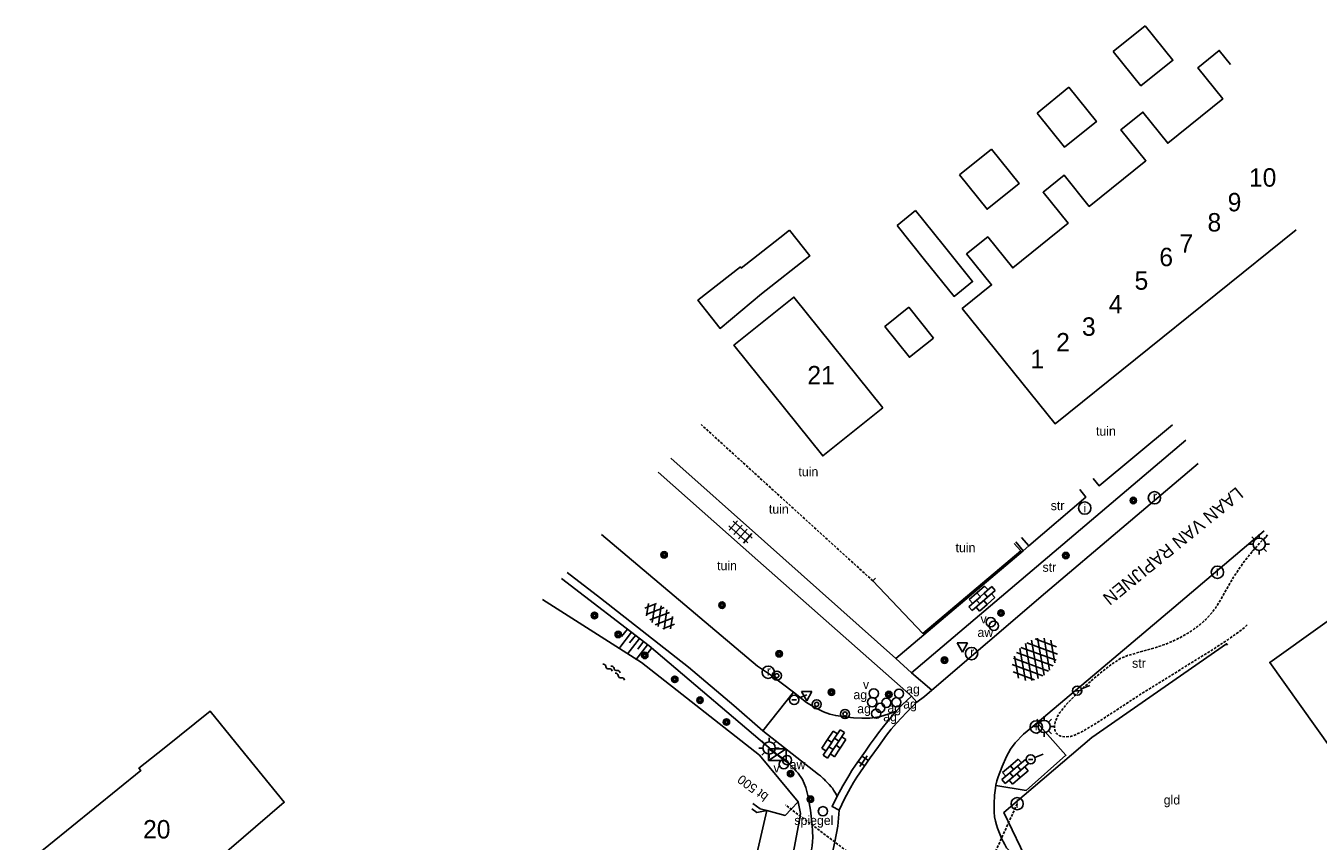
# Model space of a CAD drawing. Header units: metres. Extents: x 121538 to 126242, y 445257 to 454505.
# Tile 48 of 83: x 122809 to 122935, y 452491 to 452571. Entities that reach past the tile are written whole.
import ezdxf
from ezdxf.enums import TextEntityAlignment as Align

# ---------------------------------------------------------------- set-up
doc = ezdxf.new("R2010")
doc.units = ezdxf.units.M
doc.linetypes.add('STIPPELFIJN', pattern=[0.375, 0.25, -0.125])
for name, color, linetype in [('B01_F', 8, 'Continuous'), ('B01_T', 8, 'Continuous'), ('SYMBD01', 8, 'Continuous'), ('SYMBD02', 8, 'Continuous'), ('SYMBD03', 8, 'Continuous'), ('SYMBD04', 8, 'Continuous'), ('SYMBD05', 8, 'Continuous'), ('TEK-D05', 8, 'Continuous'), ('TEK-D06', 8, 'Continuous'), ('TEK-D20', 7, 'Continuous'), ('TER-T02', 8, 'RASTER'), ('TER-T04', 8, 'HAAG'), ('TER-T09', 8, 'Continuous'), ('TOPOT05', 8, 'STIPPELFIJN'), ('TOPOT11', 8, 'STIPPELFIJN'), ('TOPOT14', 8, 'Continuous'), ('TOPOT20', 8, 'Continuous'), ('TOPOT21', 8, 'Continuous'), ('TOPOT22', 8, 'Continuous'), ('TOPOT23', 8, 'Continuous'), ('TOPOT24', 8, 'Continuous'), ('TOPOT26', 8, 'Continuous'), ('TOPOT28', 8, 'Continuous'), ('TOPOT30', 8, 'Continuous'), ('TOPOT31', 8, 'Continuous'), ('TOPOT50', 8, 'Continuous'), ('WAT-T00', 8, 'Continuous'), ('WEG-T01', 8, 'Continuous'), ('Z02', 8, 'Continuous')]:
    doc.layers.add(name, color=color, linetype=linetype)
doc.styles.add('ISO', font='provutr.shx')
doc.linetypes.add('HAAG', pattern='A,0.25,-0.25,[151,BLOK.SHX,S=0.25,R=0,X=0,Y=0],-0.25,0.25', length=1)
doc.linetypes.add('RASTER', pattern='A,0.25,-0.25,[150,BLOK.SHX,S=0.25,R=0,X=0,Y=0],-0.25,0.25', length=1)

# ---------------------------------------------------------------- blocks, each defined once
blk = doc.blocks.new('water-m')
at = {"linetype": 'Continuous'}
for centre, start, end in [((-0.32, 1.12), 309.7446, 50.2554), ((-0.01, 0.75), 129.7446, 230.2554), ((-0.32, 0.37), 309.7446, 50.2554), ((0.32, 0.01), 129.7446, 230.2554), ((0, 0.38), 309.7446, 50.2554), ((-0.01, -0.74), 129.7446, 230.2554), ((-0.32, -0.37), 309.7446, 50.2554), ((-0.32, -1.12), 309.7446, 50.2554), ((0, -0.37), 309.7446, 50.2554)]:
    blk.add_arc(centre, 0.244, start, end, dxfattribs=at)
blk = doc.blocks.new('tegels-m')
for p, q in [((0.62, 0.94), (-0.62, 0.94)), ((0.62, 0.31), (-0.62, 0.31)), ((-0.31, -1.23), (-0.31, 1.25)), ((0.31, -1.23), (0.31, 1.25)), ((0.62, -0.31), (-0.62, -0.31)), ((0.62, -0.94), (-0.62, -0.94))]:
    blk.add_line(p, q)
blk = doc.blocks.new('asfalt-l')
for p, q in [((-0.76, 1.01), (0.3, 1.62)), ((-0.3, 1.62), (0.76, 1.01)), ((-0.93, 0.18), (0.7, 1.13)), ((-0.89, -0.52), (0.89, 0.52)), ((-0.89, 0.52), (0.89, -0.52)), ((-0.7, 1.13), (0.93, 0.18)), ((-0.93, -0.18), (0.7, -1.13)), ((-0.76, -1.01), (0.3, -1.62)), ((-0.7, -1.13), (0.93, -0.18)), ((-0.3, -1.62), (0.76, -1.01))]:
    blk.add_line(p, q)
blk = doc.blocks.new('talud')
for p, q in [((0, 0.75), (0.5, 0.75)), ((0, 0.5), (1, 0.5)), ((0, 0.25), (0.5, 0.25)), ((0, 0), (1, 0)), ((0, -0.25), (0.5, -0.25)), ((0, -0.5), (1, -0.5)), ((0, -0.75), (0.5, -0.75))]:
    blk.add_line(p, q)
blk = doc.blocks.new('asfalt-xl')
at = {"linetype": 'Continuous'}
for p, q in [((1.4, 1.54), (-1.75, -0.3)), ((1.4, 1.54), (-1.75, -0.3)), ((1.01, 2.03), (-1.74, 0.43)), ((1.01, 2.03), (-1.74, 0.43)), ((0.41, 2.41), (-1.51, 1.29)), ((0.41, 2.41), (-1.51, 1.29)), ((1.77, -0.29), (-1.4, 1.52)), ((1.77, -0.29), (-1.4, 1.52)), ((1.75, 0.44), (-1.02, 2.02)), ((1.75, 0.44), (-1.02, 2.02)), ((1.52, 1.29), (-0.43, 2.4)), ((1.52, 1.29), (-0.43, 2.4)), ((1.41, -1.53), (-1.75, 0.28)), ((1.41, -1.53), (-1.75, 0.28)), ((1.65, -0.94), (-1.64, 0.94)), ((1.65, -0.94), (-1.64, 0.94)), ((1.64, 0.96), (-1.63, -0.95)), ((1.64, 0.96), (-1.63, -0.95)), ((1.76, 0.3), (-1.39, -1.53)), ((1.76, 0.3), (-1.39, -1.53)), ((1.02, -2.03), (-1.74, -0.45)), ((1.02, -2.03), (-1.74, -0.45)), ((1.75, -0.43), (-1, -2.03)), ((1.75, -0.43), (-1, -2.03)), ((0.41, -2.41), (-1.49, -1.33)), ((0.41, -2.41), (-1.49, -1.33)), ((1.53, -1.28), (-0.41, -2.41)), ((1.53, -1.28), (-0.41, -2.41))]:
    blk.add_line(p, q, dxfattribs=at)
blk = doc.blocks.new('paal')
for radius in [0.45, 0.2]:
    blk.add_circle((0, 0), radius)
blk = doc.blocks.new('lichtmast')
for p, q in [((-0.6, 0), (-1, 0)), ((-0.71, 0.71), (-0.42, 0.42)), ((0, 0.6), (0, 1)), ((0.42, 0.42), (0.71, 0.71)), ((0.6, 0), (1, 0)), ((-0.42, -0.42), (-0.71, -0.71)), ((0, -0.6), (0, -1)), ((0.42, -0.42), (0.71, -0.71))]:
    blk.add_line(p, q)
blk.add_circle((0, 0), 0.6)
blk = doc.blocks.new('schk')
for p, q in [((-0.86, -0.56), (0.86, 0.56)), ((0.86, 0.56), (-0.86, 0.56)), ((-0.86, 0.56), (-0.86, -0.56)), ((0.86, -0.56), (-0.86, 0.56)), ((0.86, -0.56), (0.86, 0.56)), ((-0.86, -0.56), (0.86, -0.56))]:
    blk.add_line(p, q)
blk = doc.blocks.new('BOOM')
for radius in [0.315, 0.225, 0.135]:
    blk.add_circle((0, 0), radius)
blk = doc.blocks.new('afsl-water')
blk.add_circle((0, 0), 0.45)
at = {"style": 'ISO'}
blk.add_attdef('AFSL-WATER', (0.7, 0), '', height=0.9, dxfattribs=at)
blk = doc.blocks.new('afsl-gas')
blk.add_circle((0, 0), 0.45)
at = {"style": 'ISO'}
blk.add_attdef('AFSL-GAS', (0.7, 0), '', height=0.9, dxfattribs=at)
blk = doc.blocks.new('verkeersbord')
for p, q in [((0.5, 0.32), (-0.5, 0.32)), ((-0.5, 0.32), (0, -0.6)), ((0, -0.6), (0.5, 0.32))]:
    blk.add_line(p, q)
blk = doc.blocks.new('verklikker')
blk.add_circle((0, 0), 0.45)
at = {"style": 'ISO'}
blk.add_attdef('VERKLIKKER', (0.7, 0), '', height=0.9, dxfattribs=at)
blk = doc.blocks.new('inspectieput')
blk.add_circle((0, 0), 0.6)
at = {"style": 'ISO'}
blk.add_text('i', height=0.8, dxfattribs=at).set_placement((0, 0), align=Align.MIDDLE)
blk = doc.blocks.new('kolk')
blk.add_circle((0, 0), 0.6)
at = {"style": 'ISO'}
blk.add_text('r', height=0.933, dxfattribs=at).set_placement((0.06, -0.33), align=Align.CENTER)
blk = doc.blocks.new('aanduidingsbord')
for p, q in [((-0.81, -0.33), (0, 0)), ((-1.45, -0.5), (-1.01, -0.5))]:
    blk.add_line(p, q)
blk.add_circle((-1.23, -0.5), 0.45)
blk = doc.blocks.new('spiegel')
blk.add_circle((0, 0), 0.45)
at = {"style": 'ISO'}
blk.add_attdef('SPIEGEL', (0.7, 0), '', height=0.9, dxfattribs=at)
blk = doc.blocks.new('klinkers-l')
at = {"linetype": 'Continuous'}
for p, q in [((0.25, 1.5), (-0.25, 1.5)), ((-0.25, 1.5), (-0.25, 0.5)), ((0.25, 0.5), (0.25, 1.5)), ((-0.25, 1), (-0.75, 1)), ((-0.75, 1), (-0.75, 0)), ((-0.25, 0), (-0.75, 0)), ((-0.75, 0), (-0.75, -1)), ((0.25, 0.5), (-0.25, 0.5)), ((-0.25, 0.5), (-0.25, -0.5)), ((0.75, 1), (0.25, 1)), ((0.25, -0.5), (0.25, 0.5)), ((0.75, 0), (0.75, 1)), ((-0.75, -1), (-0.25, -1)), ((-0.25, -0.5), (-0.25, 0)), ((0.25, -0.5), (-0.25, -0.5)), ((-0.25, -0.5), (-0.25, -1.5)), ((0.75, 0), (0.25, 0)), ((0.25, 0), (0.25, -0.5)), ((0.25, -1.5), (0.25, -0.5)), ((0.25, -1), (0.75, -1)), ((0.75, -1), (0.75, 0)), ((-0.25, -1.5), (0.25, -1.5))]:
    blk.add_line(p, q, dxfattribs=at)
blk = doc.blocks.new('tegels-s')
for p, q in [((0.3125, 0.3125), (-0.3125, 0.3125)), ((0, -0.625), (0, 0.625)), ((0.3125, -0.3125), (-0.3125, -0.3125))]:
    blk.add_line(p, q)

msp = doc.modelspace()

# ---------------------------------------------------------------- linework, layer by layer
at = {"layer": 'B01_F'}
for points in [[(122918.59, 452570.57), (122915.46, 452568.07)], [(122915.46, 452568.07), (122918.17, 452564.71), (122921.29, 452567.21), (122918.59, 452570.57)], [(122933.32, 452550.64), (122909.78, 452531.68), (122900.71, 452542.94), (122903.57, 452545.25), (122901.13, 452548.28), (122903.2, 452549.94), (122905.64, 452546.91), (122911.05, 452551.27), (122908.61, 452554.3), (122910.67, 452555.96), (122913.11, 452552.92), (122918.65, 452557.38), (122916.21, 452560.41), (122918.35, 452562.14), (122920.79, 452559.1), (122926.16, 452563.43), (122923.72, 452566.46), (122925.82, 452568.16), (122926.93, 452566.78)], [(122911.12, 452564.56), (122908.01, 452562.04)], [(122908.01, 452562.04), (122910.7, 452558.7), (122913.82, 452561.21), (122911.12, 452564.56)], [(122903.57, 452558.52), (122900.43, 452556)], [(122900.43, 452556), (122903.13, 452552.64), (122906.27, 452555.17), (122903.57, 452558.52)], [(122894.33, 452551.06), (122896.13, 452552.51)], [(122896.13, 452552.51), (122898.83, 452549.16)], [(122882.88, 452549.86), (122879.11, 452546.89), (122879.02, 452547.01), (122874.88, 452543.75), (122877.04, 452541), (122881.1, 452544.38), (122885.81, 452548.09), (122883.83, 452550.61)], [(122883.83, 452550.61), (122882.88, 452549.86)], [(122897.03, 452547.71), (122894.33, 452551.06)], [(122892.94, 452533.25), (122887.08, 452528.54), (122878.4, 452539.36), (122884.26, 452544.06), (122892.94, 452533.25)], [(122897.89, 452540.06), (122895.54, 452538.18), (122893.15, 452541.18), (122895.49, 452543.06)], [(122895.49, 452543.06), (122897.89, 452540.06)], [(122940.45, 452500), (122948.52, 452505.78), (122941.29, 452515.89), (122930.75, 452508.36), (122936.72, 452500)], [(122830.14, 452500), (122827.21, 452503.6), (122822.72, 452500)], [(122822.72, 452500), (122820.25, 452498.02), (122820.43, 452497.8), (122809.21, 452488.68), (122815.79, 452480.57), (122827.02, 452489.69), (122827.68, 452488.89), (122834.45, 452494.7), (122830.14, 452500)]]:
    msp.add_lwpolyline(points, dxfattribs=at)
at = {"layer": 'B01_T'}
msp.add_lwpolyline([(122898.83, 452549.16), (122901.72, 452545.58), (122899.91, 452544.13), (122897.03, 452547.71)], dxfattribs=at)
at = {"layer": 'TER-T02', "flags": 128}
msp.add_lwpolyline([(122926.62, 452510.06), (122926.54, 452510.19), (122913.38, 452501.03), (122904.77, 452493.7), (122907.22, 452488.62), (122910.07, 452485.61), (122912.97, 452482.63), (122916.62, 452482.29), (122917.09, 452482.62)], dxfattribs=at)
msp.add_lwpolyline([(122868, 452453.92), (122871.98, 452453.51, 0.004036), (122881.62, 452493.89)], format="xyb", dxfattribs=at)
at = {"layer": 'TER-T04', "flags": 128}
for points in [[(122905.78, 452519.99), (122906.42, 452519.25), (122896.85, 452511.2), (122891.97, 452516.33)], [(122891.97, 452516.33), (122892.23, 452516.59)]]:
    msp.add_lwpolyline(points, dxfattribs=at)
at = {"layer": 'TER-T09'}
msp.add_lwpolyline([(122861.55, 452516.55), (122870.11, 452509.98), (122882.91, 452499.11, -0.065625), (122884.68, 452497.53), (122885.11, 452496.91), (122885.42, 452496.15), (122885.63, 452495.35), (122885.89, 452493.92), (122886.05, 452492.47), (122886.08, 452491.87), (122886.1, 452491.27, -0.054181), (122885.58, 452488.02)], format="xyb", dxfattribs=at)
msp.add_lwpolyline([(122881.62, 452493.89), (122880.62, 452493.7), (122880.13, 452494.04)], dxfattribs=at)
at = {"layer": 'TOPOT05', "flags": 128}
msp.add_lwpolyline([(122891.97, 452516.33), (122875.2, 452531.6)], dxfattribs=at)
msp.add_lwpolyline([(122928.56, 452512.02), (122927.8, 452511.4), (122926.65, 452510.58), (122925.48, 452509.81), (122918, 452505.16), (122913.77, 452502.4), (122912.37, 452501.57), (122911.84, 452501.32), (122911.29, 452501.13), (122910.87, 452501.08), (122910.45, 452501.12, -0.278037), (122909.75, 452501.75), (122909.71, 452502.13), (122909.77, 452502.52), (122909.97, 452503.02), (122910.25, 452503.47), (122910.68, 452504.03), (122911.14, 452504.55, -0.036351), (122915.5, 452508.33), (122916.15, 452508.73), (122916.85, 452509.03), (122919.71, 452509.85), (122920.61, 452510.16), (122921.49, 452510.54, 0.064011), (122923.95, 452512.08, 0.069489), (122925.53, 452513.79), (122925.96, 452514.48), (122926.34, 452515.18), (122926.73, 452515.87), (122926.97, 452516.28), (122927.21, 452516.68), (122927.32, 452516.86), (122927.43, 452517.03), (122928.15, 452518.07, -0.03384), (122930.55, 452520.84, -0.03384)], format="xyb", dxfattribs=at)
at = {"layer": 'TOPOT11'}
msp.add_line((122906.07, 452494.56), (122900.52, 452482.28), dxfattribs=at)
at = {"layer": 'TOPOT11', "flags": 128}
msp.add_lwpolyline([(122899.33, 452482.46), (122899.19, 452482.56), (122898.5, 452483.08), (122897.95, 452483.5), (122888.24, 452490.82), (122886.05, 452492.47), (122884.87, 452493.35), (122883.99, 452494.02), (122883.43, 452494.44)], dxfattribs=at)
at = {"layer": 'TOPOT50'}
msp.add_lwpolyline([(122862.66, 452440.52), (122863.48, 452441.33), (122867.75, 452445.51), (122870.97, 452448.66, 0.173419), (122875.49, 452454.99), (122878.9, 452466.77), (122882.58, 452481.15), (122884.87, 452493.35), (122884.91, 452493.61), (122884.66, 452494.73)], format="xyb", dxfattribs=at)
at = {"layer": 'WAT-T00'}
for points in [[(122859.7, 452514.51), (122869.36, 452508.37), (122880.89, 452499.29), (122884.66, 452494.73)], [(122881.62, 452493.89), (122880.97, 452494.06), (122880.25, 452494.58)], [(122884.66, 452494.73), (122883.99, 452494.02), (122883.4, 452493.41), (122881.62, 452493.89)]]:
    msp.add_lwpolyline(points, dxfattribs=at)
at = {"layer": 'WEG-T01'}
for points in [[(122913.49, 452526.34), (122914.07, 452525.62), (122921.26, 452531.57)], [(122895.73, 452507.34), (122907.55, 452517.36), (122922.55, 452530.09)], [(122894.21, 452508.73), (122881.39, 452520.18), (122872.22, 452528.32)], [(122923.76, 452527.8), (122908.84, 452515.16), (122897.72, 452505.64)], [(122895.75, 452505.07), (122880.73, 452518.32), (122870.99, 452526.96)], [(122912.19, 452525.27), (122912.77, 452524.5), (122907.2, 452519.76)], [(122865.46, 452520.86), (122880.7, 452508.01), (122882.08, 452507.1), (122884.21, 452505.44)], [(122906.5, 452520.58), (122907.2, 452519.76)], [(122908.03, 452502.45), (122914.46, 452507.89), (122921.37, 452513.73), (122930.21, 452521.23)], [(122906.65, 452519.27), (122894.21, 452508.73)], [(122905.94, 452520.13), (122906.65, 452519.27)], [(122907.2, 452519.76), (122906.65, 452519.27)], [(122881.23, 452501.68), (122878.38, 452504.16), (122873.96, 452507.9), (122865.37, 452514.65), (122862.1, 452517.16)], [(122894.21, 452508.73), (122895.73, 452507.34)], [(122895.73, 452507.34), (122897.72, 452505.64)], [(122884.21, 452505.44), (122881.23, 452501.68)], [(122894.24, 452503.59), (122893.48, 452503.3), (122892.7, 452503.07), (122892.19, 452502.97), (122891.68, 452502.92), (122890.88, 452502.92), (122890.09, 452502.96), (122889.22, 452503.04), (122888.35, 452503.17), (122887.75, 452503.31), (122887.16, 452503.53), (122886.31, 452503.96), (122885.5, 452504.46), (122884.21, 452505.44)], [(122894.24, 452503.59), (122894.83, 452504.21), (122895.75, 452505.07)], [(122896.27, 452504.47), (122895.75, 452505.07)], [(122897.72, 452505.64), (122897.02, 452505.02), (122896.27, 452504.47)], [(122896.27, 452504.47), (122895.26, 452503.46), (122894.27, 452502.42), (122893.77, 452501.84), (122893.3, 452501.24), (122892.51, 452500.14), (122891.72, 452499.04), (122891.05, 452498.09), (122890.4, 452497.14), (122890.07, 452496.64), (122889.78, 452496.12), (122889.21, 452495.04), (122888.68, 452493.94)], [(122888.49, 452495.3), (122889.04, 452496.29), (122889.61, 452497.27), (122889.93, 452497.8), (122890.27, 452498.31), (122890.76, 452499), (122891.24, 452499.7), (122891.71, 452500.36), (122892.18, 452501.02), (122892.52, 452501.49), (122892.87, 452501.94), (122893.55, 452502.77), (122894.24, 452503.59)], [(122881.23, 452501.68), (122886.66, 452497.42), (122886.85, 452497.27), (122887.03, 452497.11), (122887.12, 452497.03), (122887.21, 452496.94), (122887.35, 452496.78), (122887.5, 452496.63), (122887.69, 452496.42), (122887.88, 452496.21), (122888.01, 452496.06), (122888.13, 452495.89), (122888.31, 452495.6), (122888.49, 452495.3)], [(122903.98, 452496.33), (122903.99, 452496.35), (122903.99, 452496.37), (122904.08, 452496.78), (122904.21, 452497.18), (122904.6, 452498.18), (122905.03, 452499.16), (122905.41, 452499.87), (122905.89, 452500.51), (122906.7, 452501.35), (122907.59, 452502.09), (122908.03, 452502.45)], [(122903.98, 452496.33), (122906.95, 452495.86), (122910.83, 452499.29), (122908.03, 452502.45)], [(122888.49, 452495.3), (122887.99, 452494.27), (122888.68, 452493.94)], [(122877.59, 452446.24), (122880.09, 452456.1), (122883.27, 452468.87), (122887.8, 452488.71), (122888.24, 452490.82), (122888.56, 452492.37), (122888.68, 452493.94)]]:
    msp.add_lwpolyline(points, dxfattribs=at)
msp.add_lwpolyline([(122912.7, 452482.32), (122905.02, 452490.26, -0.06647), (122903.96, 452492.84), (122903.87, 452493.28), (122903.83, 452493.73), (122903.83, 452494.56), (122903.87, 452495.39), (122903.91, 452495.86), (122903.98, 452496.33)], format="xyb", dxfattribs=at)

# ---------------------------------------------------------------- block references
at = {"layer": 'SYMBD01'}
for name, p, rotation in [('asfalt-l', (122871.13, 452512.88), 231.1657428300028), ('asfalt-xl', (122907.79, 452508.67), 309.5746658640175)]:
    msp.add_blockref(name, p, dxfattribs=dict(at, rotation=rotation))
at = {"layer": 'SYMBD02'}
for p, rotation in [((122902.64, 452514.6), 311.3853282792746), ((122888.16, 452500.4), 326.3923576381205), ((122905.89, 452497.7), 310.4966731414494)]:
    msp.add_blockref('klinkers-l', p, dxfattribs=dict(at, rotation=rotation))
at = {"layer": 'SYMBD03'}
for name, p, rotation in [('tegels-m', (122879.03, 452521.12), 228.0992816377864), ('tegels-s', (122891.05, 452498.72), 325.1936717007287)]:
    msp.add_blockref(name, p, dxfattribs=dict(at, rotation=rotation))
at = {"layer": 'SYMBD04', "xscale": 1.86675562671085, "yscale": 2, "zscale": 1.86675562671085, "rotation": 232.2666509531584}
msp.add_blockref('talud', (122869.17, 452510.7), dxfattribs=at)
at = {"layer": 'SYMBD05', "rotation": 53.76580841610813}
msp.add_blockref('water-m', (122866.74, 452507.54), dxfattribs=at)
at = {"layer": 'TOPOT14'}
msp.add_blockref('schk', (122882.63, 452499.35), dxfattribs=at)
at = {"layer": 'TOPOT20'}
for p in [(122885.51, 452505.2), (122913.17, 452506.1), (122908.62, 452499.39)]:
    msp.add_blockref('aanduidingsbord', p, dxfattribs=at)
ref = msp.add_blockref('spiegel', (122887.09, 452493.82), dxfattribs=at)
ref.add_attrib('SPIEGEL', 'spiegel', (122884.3, 452492.48), dxfattribs={"height": 0.9, "style": 'ISO'})
at = {"layer": 'TOPOT21'}
for p in [(122929.72, 452519.91), (122908.71, 452502.1), (122881.83, 452500)]:
    msp.add_blockref('lichtmast', p, dxfattribs=at)
at = {"layer": 'TOPOT22'}
for p in [(122882.59, 452507.07), (122886.48, 452504.27), (122889.25, 452503.32)]:
    msp.add_blockref('paal', p, dxfattribs=at)
at = {"layer": 'TOPOT23'}
for p in [(122919.48, 452524.45), (122925.63, 452517.17), (122901.62, 452509.23), (122881.75, 452507.4), (122907.93, 452502.06)]:
    msp.add_blockref('kolk', p, dxfattribs=at)
at = {"layer": 'TOPOT24'}
ref = msp.add_blockref('afsl-water', (122903.79, 452511.94), dxfattribs=at)
ref.add_attrib('AFSL-WATER', 'aw', (122902.19, 452510.85), dxfattribs={"height": 0.9, "style": 'ISO'})
ref = msp.add_blockref('afsl-gas', (122891.9, 452504.48), dxfattribs=at)
ref.add_attrib('AFSL-GAS', 'ag', (122890.07, 452504.76), dxfattribs={"height": 0.9, "style": 'ISO'})
ref = msp.add_blockref('afsl-gas', (122894.52, 452505.31), dxfattribs=at)
ref.add_attrib('AFSL-GAS', 'ag', (122895.22, 452505.31), dxfattribs={"height": 0.9, "style": 'ISO'})
ref = msp.add_blockref('afsl-gas', (122892.3, 452503.36), dxfattribs=at)
ref.add_attrib('AFSL-GAS', 'ag', (122890.44, 452503.39), dxfattribs={"height": 0.9, "style": 'ISO'})
ref = msp.add_blockref('afsl-gas', (122892.7, 452503.92), dxfattribs=at)
ref.add_attrib('AFSL-GAS', 'ag', (122892.98, 452502.61), dxfattribs={"height": 0.9, "style": 'ISO'})
ref = msp.add_blockref('afsl-gas', (122893.29, 452504.42), dxfattribs=at)
ref.add_attrib('AFSL-GAS', 'ag', (122893.39, 452503.46), dxfattribs={"height": 0.9, "style": 'ISO'})
ref = msp.add_blockref('afsl-gas', (122894.26, 452504.47), dxfattribs=at)
ref.add_attrib('AFSL-GAS', 'ag', (122894.94, 452503.85), dxfattribs={"height": 0.9, "style": 'ISO'})
ref = msp.add_blockref('afsl-water', (122883.58, 452498.82), dxfattribs=at)
ref.add_attrib('AFSL-WATER', 'aw', (122883.84, 452497.93), dxfattribs={"height": 0.9, "style": 'ISO'})
at = {"layer": 'TOPOT26'}
for p in [(122917.42, 452524.18), (122871.57, 452518.87), (122910.83, 452518.8), (122877.23, 452513.96), (122864.76, 452512.95), (122904.49, 452513.19), (122867.09, 452511.1), (122869.68, 452509.05), (122882.82, 452509.21), (122898.97, 452508.58), (122872.61, 452506.71), (122875.08, 452504.67), (122887.92, 452505.46), (122893.53, 452505.23), (122877.66, 452502.54), (122883.93, 452497.49), (122885.87, 452494.99)]:
    msp.add_blockref('BOOM', p, dxfattribs=at)
at = {"layer": 'TOPOT28'}
for p in [(122912.67, 452523.45), (122906.07, 452494.56)]:
    msp.add_blockref('inspectieput', p, dxfattribs=at)
at = {"layer": 'TOPOT30'}
for p in [(122900.72, 452509.97), (122885.51, 452505.2)]:
    msp.add_blockref('verkeersbord', p, dxfattribs=at)
at = {"layer": 'TOPOT31'}
ref = msp.add_blockref('verklikker', (122903.49, 452512.29), dxfattribs=at)
ref.add_attrib('VERKLIKKER', 'v', (122902.49, 452512.17), dxfattribs={"height": 0.9, "style": 'ISO'})
ref = msp.add_blockref('verklikker', (122892.06, 452505.33), dxfattribs=at)
ref.add_attrib('VERKLIKKER', 'v', (122891, 452505.77), dxfattribs={"height": 0.9, "style": 'ISO'})
ref = msp.add_blockref('verklikker', (122883.27, 452498.42), dxfattribs=at)
ref.add_attrib('VERKLIKKER', 'v', (122882.26, 452497.61), dxfattribs={"height": 0.9, "style": 'ISO'})

# ---------------------------------------------------------------- texts
at = {"layer": 'TEK-D05', "style": 'ISO'}
for s, p in [('tuin', (122913.77, 452530.52)), ('tuin', (122884.7, 452526.55)), ('str', (122909.35, 452523.24)), ('tuin', (122881.81, 452522.9)), ('tuin', (122900.05, 452519.13)), ('tuin', (122876.75, 452517.37)), ('str', (122908.55, 452517.22)), ('str', (122917.3, 452507.84)), ('gld', (122920.39, 452494.48))]:
    msp.add_text(s, height=0.9, dxfattribs=at).set_placement(p)
at = {"layer": 'TEK-D06', "style": 'ISO'}
msp.add_text('LAAN VAN RAPIJNEN', height=1.25, rotation=219.1691, dxfattribs=at).set_placement((122927.5, 452525.58))
at = {"layer": 'TEK-D20', "style": 'ISO'}
msp.add_text('bt 500', height=0.9, rotation=143.0144, dxfattribs=at).set_placement((122881.85, 452495.43))
at = {"layer": 'Z02', "style": 'ISO'}
for s, p in [('10', (122928.72, 452554.85)), ('9', (122926.64, 452552.44)), ('8', (122924.67, 452550.47)), ('7', (122921.93, 452548.39)), ('6', (122919.96, 452547.08)), ('5', (122917.54, 452544.78)), ('4', (122915.02, 452542.47)), ('3', (122912.4, 452540.28)), ('2', (122909.88, 452538.75)), ('1', (122907.36, 452537.11)), ('21', (122885.57, 452535.53)), ('20', (122820.66, 452491.16))]:
    msp.add_text(s, height=1.8, dxfattribs=at).set_placement(p)

doc.saveas('drawing.dxf')
